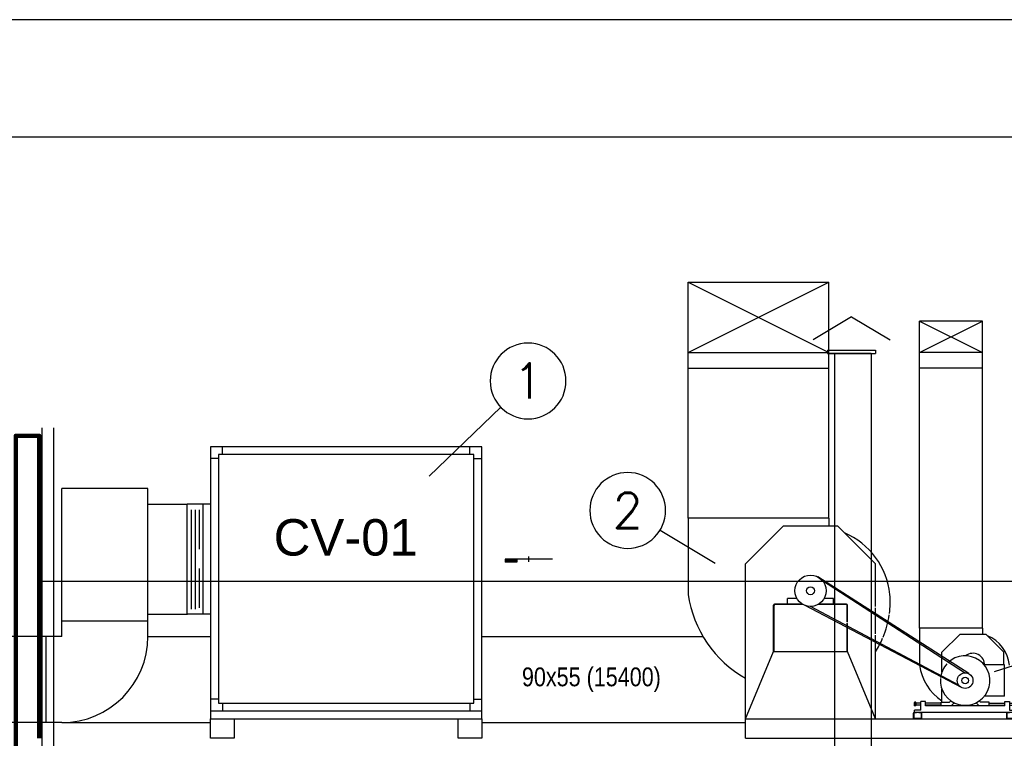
# Model space of a CAD drawing. Header units: inches. Extents: x -35 to 144, y -65 to -22.
# Tile 46 of 47: x 123.3 to 129.59, y -27.06 to -22.48. Entities that reach past the tile are written whole.
import ezdxf
from ezdxf.enums import TextEntityAlignment as Align

# ---------------------------------------------------------------- set-up
doc = ezdxf.new("R2010")
doc.units = ezdxf.units.IN
doc.header["$MEASUREMENT"] = 0
doc.linetypes.add('HIDDEN', pattern=[0.375, 0.25, -0.125])
doc.layers.add('ALV-ALT', color=7, linetype='Continuous', lineweight=90)
for name, color, linetype in [('AR - TEXTO', 7, 'Continuous'), ('AR-BOCAS', 2, 'Continuous'), ('AR-DUTO INSUF', 5, 'Continuous'), ('AR-DUTO INSUF. FLANGE', 153, 'Continuous'), ('AR-DUTO VENTILAÇÃO', 11, 'Continuous'), ('AR-EQUIP', 80, 'Continuous'), ('AR-EXAUSTÃO', 10, 'Continuous'), ('AR-TEXTO', 2, 'Continuous'), ('AR_TEXTO-15', 6, 'Continuous'), ('VIS-V04', 8, 'Continuous'), ('VIS-V06', 9, 'Continuous')]:
    doc.layers.add(name, color=color, linetype=linetype)
doc.styles.add('AR_TEXTO-15', font='romans.shx', dxfattribs={"height": 0.225})
doc.styles.add('SIMPLEX', font='arial.ttf', dxfattribs={"height": 0.09})
doc.styles.add('STANDARD AR', font='ARIALN.TTF')
doc.linetypes.add('ZIGZAG', pattern='A,0.0001,-0.2,[131,ltypeshp.shx,S=0.2,R=0,X=-0.2,Y=0],-0.4,[131,ltypeshp.shx,S=0.2,R=180,X=0.2,Y=0],-0.2', length=0.8001)

# ---------------------------------------------------------------- blocks, each defined once
blk = doc.blocks.new('ARQ - CORTE A')
at = {"layer": 'ALV-ALT'}
blk.add_lwpolyline([(19.9669, 2.35), (19.9669, 6.15), (20.1168, 6.15), (20.1168, 4.22)], dxfattribs=at)
at = {"layer": 'VIS-V04'}
for p, q in [((25.3009, 6.9088), (25.0552, 6.7607)), ((25.3009, 6.9088), (25.5465, 6.7607)), ((25.1481, 6.6953), (25.4536, 6.6953)), ((25.1481, 6.6953), (25.1481, 6.6736)), ((25.4267, 6.6736), (25.1481, 6.6736)), ((25.1481, 6.6736), (25.4536, 6.6736)), ((25.1793, 6.6736), (25.1793, 6.6736)), ((25.1952, 1.4285), (25.1952, 6.6736)), ((25.4289, 1.4285), (25.4289, 6.6736)), ((25.4536, 6.6953), (25.4536, 6.6736))]:
    blk.add_line(p, q, dxfattribs=at)
at = {"layer": 'VIS-V06'}
for p, q in [((20.1354, 2.4225), (20.1354, 6.2)), ((20.2104, 2.4975), (20.2104, 6.2)), ((27.565, 5.22), (20.1168, 5.22))]:
    blk.add_line(p, q, dxfattribs=at)
blk = doc.blocks.new('CAIXA DE VENTILAÇÃO 2')
at = {"layer": 'AR-BOCAS', "color": 7}
for p, q in [((0.4514, 1.0175), (0.15, 1.0175)), ((0.15, 1.0175), (0.15, 0.9975)), ((0.225, 1.0175), (0.225, 0.9975)), ((0.3007, 1), (0.3007, 1.035)), ((0.225, 0.9975), (0.15, 0.9975))]:
    blk.add_line(p, q, dxfattribs=at)
at = {"layer": 'AR-BOCAS', "color": 7, "const_width": 0.02, "flags": 128}
blk.add_lwpolyline([(0.15, 1.0075), (0.225, 1.0075)], dxfattribs=at)
at = {"layer": 'AR-EQUIP'}
for p, q in [((-1.655, 1.685), (-1.655, 1.735)), ((-0.075, 1.685), (-0.075, 1.735)), ((-1.68, 1.66), (-1.73, 1.66)), ((-0.05, 1.66), (0, 1.66)), ((-1.73, 1.3675), (-1.78, 1.3675)), ((-1.78, 1.3675), (-1.78, 0.6675)), ((-1.73, 0.6675), (-1.78, 0.6675)), ((-1.68, 0.125), (-1.73, 0.125)), ((-1.655, 0.1), (-1.655, 0.05)), ((-0.075, 0.1), (-0.075, 0.05)), ((-0.05, 0.125), (0, 0.125)), ((-1.73, 0.05), (0, 0.05))]:
    blk.add_line(p, q, dxfattribs=at)
for points in [[(0, 1.735), (-1.73, 1.735), (-1.73, 0), (0, 0)], [(-0.05, 1.685), (-1.68, 1.685), (-1.68, 0.1), (-0.05, 0.1)]]:
    blk.add_lwpolyline(points, close=True, dxfattribs=at)
blk = doc.blocks.new('BSS710 CORTE')
at = {"layer": 'AR-EQUIP'}
for p, q in [((0.5312, 1.403), (-0.3668, 1.403)), ((-0.3668, 1.403), (-0.3668, 0.918)), ((0.5312, 1.403), (0.5312, 1.355)), ((0, 1.1125), (0.2425, 1.355)), ((0.2425, 1.355), (0.5855, 1.355)), ((0.828, 1.1125), (0.5855, 1.355)), ((0, 0), (0, 1.1125)), ((0.828, 0.8411), (0.828, 1.1125)), ((1.4236, 0.4125), (0.4596, 1.03)), ((1.3959, 0.4178), (0.4909, 1.005)), ((0.3274, 0.891), (0.2676, 0.891)), ((0.2676, 0.8553), (0.2676, 0.891)), ((0.5604, 0.891), (0.5006, 0.891)), ((0.5604, 0.8553), (0.5604, 0.891)), ((0.1782, 0.553), (0.1782, 0.8496)), ((0.1811, 0.553), (0.1811, 0.8467)), ((0.3625, 0.8553), (0.1839, 0.8553)), ((0.3676, 0.8524), (0.1868, 0.8524)), ((0.309, 0.8583), (0.3577, 0.8583)), ((0.309, 0.8583), (0.309, 0.8553)), ((1.3814, 0.3219), (0.3751, 0.8489)), ((1.3595, 0.3399), (0.4143, 0.841)), ((0.6412, 0.8524), (0.4604, 0.8524)), ((0.6441, 0.8553), (0.4655, 0.8553)), ((0.4703, 0.8583), (0.519, 0.8583)), ((0.519, 0.8583), (0.519, 0.8553)), ((0.6469, 0.7426), (0.6469, 0.8467)), ((0.6498, 0.7414), (0.6498, 0.8496)), ((0.828, 0.6661), (0.828, 0.8321)), ((0.6469, 0.553), (0.6469, 0.734)), ((0.6498, 0.553), (0.6498, 0.7327)), ((0.828, 0.125), (0.828, 0.6574)), ((0, 0.125), (0.1782, 0.553)), ((0.1782, 0.553), (0.6498, 0.553)), ((0.828, 0.125), (0.6498, 0.553)), ((1.6528, 0.468), (1.5232, 0.468)), ((1.6528, 0.268), (1.6528, 0.468)), ((1.6528, 0.268), (1.5232, 0.268)), ((1.0764, 0.2272), (1.0764, 0.2088)), ((1.0764, 0.2245), (1.0764, 0.2115)), ((1.0855, 0.2295), (1.0778, 0.2295)), ((1.0855, 0.2247), (1.0778, 0.2247)), ((1.0855, 0.2113), (1.0778, 0.2113)), ((1.0855, 0.2065), (1.0778, 0.2065)), ((1.0868, 0.2272), (1.0868, 0.2088)), ((1.0868, 0.212), (1.0868, 0.224)), ((1.1173, 0.224), (1.0868, 0.224)), ((1.1173, 0.212), (1.0868, 0.212)), ((1.1473, 0.234), (1.1173, 0.234)), ((1.1173, 0.18), (1.1173, 0.234)), ((1.1473, 0.208), (1.1473, 0.234)), ((1.2468, 0.224), (1.1473, 0.224)), ((1.2468, 0.212), (1.1473, 0.212)), ((1.6543, 0.208), (1.1473, 0.208)), ((1.2468, 0.208), (1.2468, 0.23)), ((1.2468, 0.23), (1.3019, 0.23)), ((1.2468, 0.212), (1.2468, 0.224)), ((1.2468, 0.212), (1.2468, 0.224)), ((1.5548, 0.208), (1.2468, 0.208)), ((1.3019, 0.23), (1.3105, 0.2384)), ((1.3108, 0.208), (1.3301, 0.2267)), ((1.4908, 0.208), (1.4716, 0.2267)), ((1.4998, 0.23), (1.4912, 0.2384)), ((1.5548, 0.23), (1.4998, 0.23)), ((1.5548, 0.208), (1.5548, 0.23)), ((1.5548, 0.224), (1.6543, 0.224)), ((1.5548, 0.212), (1.5548, 0.224)), ((1.5548, 0.212), (1.5548, 0.224)), ((1.5548, 0.212), (1.6543, 0.212)), ((1.6543, 0.208), (1.6543, 0.234)), ((1.6543, 0.234), (1.6843, 0.234)), ((1.6843, 0.234), (1.6843, 0.18)), ((1.6843, 0.224), (1.7148, 0.224)), ((1.6843, 0.212), (1.7148, 0.212)), ((1.7148, 0.2272), (1.7148, 0.2088)), ((1.7148, 0.212), (1.7148, 0.224)), ((1.7162, 0.2295), (1.7239, 0.2295)), ((1.7162, 0.2247), (1.7239, 0.2247)), ((1.7162, 0.2113), (1.7239, 0.2113)), ((1.7162, 0.2065), (1.7239, 0.2065)), ((1.7252, 0.2272), (1.7252, 0.2088)), ((1.7252, 0.2245), (1.7252, 0.2115)), ((1.0693, 0.1589), (1.0693, 0.1311)), ((1.0724, 0.1589), (1.0724, 0.1311)), ((1.0893, 0.165), (1.0754, 0.165)), ((1.0893, 0.1619), (1.0754, 0.1619)), ((1.0754, 0.1281), (1.1192, 0.1281)), ((1.0773, 0.165), (1.0773, 0.18)), ((1.1173, 0.18), (1.0773, 0.18)), ((1.7123, 0.165), (1.0773, 0.165)), ((1.0893, 0.165), (1.0893, 0.1619)), ((1.1192, 0.165), (1.1053, 0.165)), ((1.1053, 0.1619), (1.1053, 0.165)), ((1.1192, 0.1619), (1.1053, 0.1619)), ((1.1222, 0.1311), (1.1222, 0.1589)), ((1.1253, 0.1311), (1.1253, 0.1589)), ((1.6643, 0.1589), (1.6643, 0.1311)), ((1.6674, 0.1589), (1.6674, 0.1311)), ((1.6843, 0.165), (1.6704, 0.165)), ((1.6843, 0.1619), (1.6704, 0.1619)), ((1.6704, 0.1281), (1.7142, 0.1281)), ((1.6843, 0.18), (1.7123, 0.18)), ((1.6843, 0.165), (1.6843, 0.1619)), ((1.7003, 0.1619), (1.7003, 0.165)), ((1.7142, 0.165), (1.7003, 0.165)), ((1.7142, 0.1619), (1.7003, 0.1619)), ((1.7123, 0.165), (1.7123, 0.18)), ((1.7172, 0.1311), (1.7172, 0.1589)), ((1.7203, 0.1311), (1.7203, 0.1589)), ((0, 0.125), (1.74, 0.125)), ((1.0754, 0.125), (1.1192, 0.125)), ((1.6704, 0.125), (1.7142, 0.125)), ((1.74, 0), (1.74, 0.125)), ((0, 0), (1.74, 0))]:
    blk.add_line(p, q, dxfattribs=at)
for centre, radius in [((0.414, 0.941), 0.1), ((0.414, 0.941), 0.025), ((1.4008, 0.368), 0.05), ((1.4008, 0.368), 0.021)]:
    blk.add_circle(centre, radius, dxfattribs=at)
for centre, radius, start, end in [((0.4465, 0.8707), 0.476, 5.70972, 67.19375), ((0.3606, 1.023), 0.735, 188.21235, 240.61797), ((0.3387, 0.8694), 0.5835, 352.69372, 4.78184), ((0.1839, 0.8496), 0.00571, 90, 180), ((0.1868, 0.8467), 0.00571, 90, 180), ((0.6412, 0.8467), 0.00571, 0, 90), ((0.6441, 0.8496), 0.00571, 0, 90), ((0.3387, 0.8694), 0.5835, 337.40346, 351.86073), ((0.3387, 0.8694), 0.5835, 326.99175, 336.61791), ((1.4008, 0.368), 0.158, 175.52968, 134.39984), ((1.4008, 0.368), 0.158, 137.43271, 172.49681), ((1.0791, 0.2271), 0.00271, 119.54642, 240.45358), ((1.0936, 0.218), 0.0172, 156.93033, 203.06967), ((1.0791, 0.2089), 0.00271, 119.54642, 240.45358), ((1.0841, 0.2271), 0.00271, 299.49573, 60.50427), ((1.0696, 0.218), 0.0172, 336.93033, 23.06967), ((1.0841, 0.2089), 0.00271, 299.49573, 60.50427), ((1.7175, 0.2271), 0.00271, 119.49573, 240.50427), ((1.732, 0.218), 0.0172, 156.93033, 203.06967), ((1.7175, 0.2089), 0.00271, 119.49573, 240.50427), ((1.7225, 0.2271), 0.00271, 299.54642, 60.45358), ((1.708, 0.218), 0.0172, 336.93033, 23.06967), ((1.7225, 0.2089), 0.00271, 299.54642, 60.45358), ((1.0754, 0.1589), 0.0061, 90, 180), ((1.0754, 0.1311), 0.0061, 180, 270), ((1.0754, 0.1589), 0.003, 90, 180), ((1.0754, 0.1311), 0.003, 180, 270), ((1.1192, 0.1589), 0.0061, 0, 90), ((1.1192, 0.1589), 0.003, 0, 90), ((1.1192, 0.1311), 0.003, 270, 0), ((1.1192, 0.1311), 0.0061, 270, 0), ((1.6704, 0.1589), 0.0061, 90, 180), ((1.6704, 0.1311), 0.0061, 180, 270), ((1.6704, 0.1589), 0.003, 90, 180), ((1.6704, 0.1311), 0.003, 180, 270), ((1.7142, 0.1589), 0.0061, 0, 90), ((1.7142, 0.1589), 0.003, 0, 90), ((1.7142, 0.1311), 0.003, 270, 0), ((1.7142, 0.1311), 0.0061, 270, 0)]:
    blk.add_arc(centre, radius, start, end, dxfattribs=at)
blk = doc.blocks.new('NR_LEG')
at = {"layer": 'AR_TEXTO-15', "color": 8, "linetype": 'Continuous'}
blk.add_circle((0, 0), 32.23, dxfattribs=at)
at = {"layer": 'AR_TEXTO-15', "color": 6, "linetype": 'Continuous', "style": 'AR_TEXTO-15'}
blk.add_attdef('NR', text='', height=30, dxfattribs=at).set_placement((0, 0), align=Align.MIDDLE_CENTER)

msp = doc.modelspace()

# ---------------------------------------------------------------- linework, layer by layer
at = {"color": 7, "linetype": 'Continuous'}
msp.add_line((143.6269, -22.4784), (82.538, -22.4784), dxfattribs=at)
at = {"color": 1}
msp.add_line((142.8769, -23.2284), (84.4131, -23.2284), dxfattribs=at)
at = {"ltscale": 0.01}
for points in [[(124.5229, -26.9366), (124.6727, -26.9366), (124.6727, -27.0616), (124.5229, -27.0616)], [(126.1031, -26.9366), (126.2529, -26.9366), (126.2529, -27.0616), (126.1031, -27.0616)]]:
    msp.add_lwpolyline(points, close=True, dxfattribs=at)
at = {"layer": 'AR-DUTO INSUF'}
for p, q in [((123.5729, -26.4116), (123.5729, -25.4691)), ((124.1229, -25.4691), (123.5729, -25.4691)), ((124.1229, -26.4116), (124.1229, -25.4691)), ((124.1229, -25.5691), (124.3728, -25.5691)), ((124.2728, -25.5691), (124.3748, -25.5691)), ((124.3728, -26.2691), (124.3728, -25.5691)), ((124.3728, -26.2691), (124.3728, -25.5691)), ((123.5729, -26.3116), (124.1229, -26.3116)), ((124.1229, -26.2691), (124.3728, -26.2691)), ((124.2728, -26.2691), (124.3748, -26.2691)), ((123.5729, -26.4116), (123.1793, -26.4116)), ((123.4729, -26.9616), (123.4729, -26.4116)), ((123.5729, -26.9616), (123.1793, -26.9616))]:
    msp.add_line(p, q, dxfattribs=at)
msp.add_arc((123.5729, -26.4116), 0.55, 270, 0, dxfattribs=at)
at = {"layer": 'AR-DUTO INSUF. FLANGE', "color": 8, "linetype": 'HIDDEN'}
msp.add_line((124.4487, -25.6046), (124.4487, -26.2372), dxfattribs=at)
at = {"layer": 'AR-EQUIP'}
for p, q in [((124.4729, -25.5691), (124.4729, -26.2691)), ((129.45, -26.3586), (129.046, -26.3586)), ((129.046, -26.3586), (129.046, -26.5946)), ((129.45, -26.3586), (129.45, -26.3966)), ((129.19, -26.5126), (129.306, -26.3966)), ((129.306, -26.3966), (129.4701, -26.3966)), ((129.586, -26.5126), (129.4701, -26.3966)), ((129.19, -26.6388), (129.19, -26.5126)), ((129.586, -26.5936), (129.586, -26.5126)), ((129.19, -26.8316), (129.19, -26.7484))]:
    msp.add_line(p, q, dxfattribs=at)
for centre, radius, start, end in [((129.3984, -26.6156), 0.2236, 5.39174, 68.20486), ((129.388, -26.5946), 0.075, 358.42394, 128.17138), ((129.3689, -26.5492), 0.326, 188.01149, 236.7343)]:
    msp.add_arc(centre, radius, start, end, dxfattribs=at)
at = {"layer": 'AR-EXAUSTÃO'}
for p, q in [((127.5706, -25.6586), (127.5706, -24.1516)), ((127.5706, -24.1516), (128.4686, -24.1516)), ((128.4686, -25.6586), (128.4686, -24.1516)), ((129.046, -26.3586), (129.046, -24.4016)), ((129.45, -24.4016), (129.046, -24.4016)), ((129.45, -26.3586), (129.45, -24.4016)), ((127.5706, -24.6016), (128.4686, -24.6016)), ((129.45, -24.6016), (129.046, -24.6016)), ((127.5706, -24.7016), (128.4686, -24.7016)), ((129.45, -24.7016), (129.046, -24.7016)), ((124.1229, -26.4116), (124.5229, -26.4116)), ((126.2529, -26.4116), (127.6647, -26.4116)), ((123.5729, -26.9616), (124.5229, -26.9616)), ((126.2529, -26.9616), (127.9374, -26.9616))]:
    msp.add_line(p, q, dxfattribs=at)
at = {"layer": 'AR-EXAUSTÃO', "color": 7}
for p, q in [((127.5706, -24.6016), (128.4686, -24.1516)), ((127.5706, -24.1516), (128.4686, -24.6016)), ((129.046, -24.6016), (129.45, -24.4016)), ((129.046, -24.4016), (129.45, -24.6016))]:
    msp.add_line(p, q, dxfattribs=at)
at = {"layer": 'AR-EXAUSTÃO', "color": 30, "linetype": 'ZIGZAG', "ltscale": 0.05}
for p, q in [((124.4729, -25.5691), (124.3728, -25.5691)), ((124.4729, -26.2691), (124.3728, -26.2691))]:
    msp.add_line(p, q, dxfattribs=at)
at = {"layer": 'AR-EXAUSTÃO', "color": 8, "ltscale": 0.25}
for p, q in [((124.401, -26.2371), (124.401, -25.6048)), ((124.4273, -26.2371), (124.4273, -25.6048))]:
    msp.add_line(p, q, dxfattribs=at)
at = {"layer": 'AR_TEXTO-15', "color": 8, "linetype": 'Continuous'}
for p, q in [((126.375, -24.9504), (125.9181, -25.3906)), ((127.3918, -25.7331), (127.7433, -25.9449)), ((130.0708, -26.4681), (129.5225, -26.6369))]:
    msp.add_line(p, q, dxfattribs=at)

# ---------------------------------------------------------------- block references
at = {"color": 6}
for name, p in [('CAIXA DE VENTILAÇÃO 2', (126.2529, -26.9366)), ('BSS710 CORTE', (127.9374, -27.0616))]:
    msp.add_blockref(name, p, dxfattribs=at)
at = {"layer": 'AR-DUTO VENTILAÇÃO'}
msp.add_blockref('ARQ - CORTE A', (103.3124, -31.2816), dxfattribs=at)
at = {"layer": 'AR_TEXTO-15', "color": 8, "linetype": 'Continuous'}
ref = msp.add_blockref('NR_LEG', (126.549, -24.7826), dxfattribs=dict(at, xscale=-0.0075, yscale=0.0075, zscale=0.0075))
ref.add_attrib('NR', '1', dxfattribs={"color": 6, "linetype": 'Continuous', "height": 0.225, "style": 'AR_TEXTO-15'}).set_placement((126.549, -24.7826), align=Align.MIDDLE_CENTER)
ref = msp.add_blockref('NR_LEG', (127.1848, -25.6084), dxfattribs=dict(at, xscale=-0.0075, yscale=0.0075, zscale=0.0075))
ref.add_attrib('NR', '2', dxfattribs={"color": 6, "linetype": 'Continuous', "height": 0.225, "style": 'AR_TEXTO-15'}).set_placement((127.1848, -25.6084), align=Align.MIDDLE_CENTER)

# ---------------------------------------------------------------- texts
at = {"layer": 'AR - TEXTO', "color": 2, "style": 'SIMPLEX'}
msp.add_text('CV-01', height=0.23231, dxfattribs=at).set_placement((125.3848, -25.78), align=Align.MIDDLE_CENTER)
at = {"layer": 'AR-TEXTO', "color": 2, "insert": (126.9529, -26.6879), "char_height": 0.12, "width": 0.940889, "attachment_point": 5, "style": 'STANDARD AR'}
msp.add_mtext('90x55 (15400) ', dxfattribs=at)

doc.saveas('drawing.dxf')
